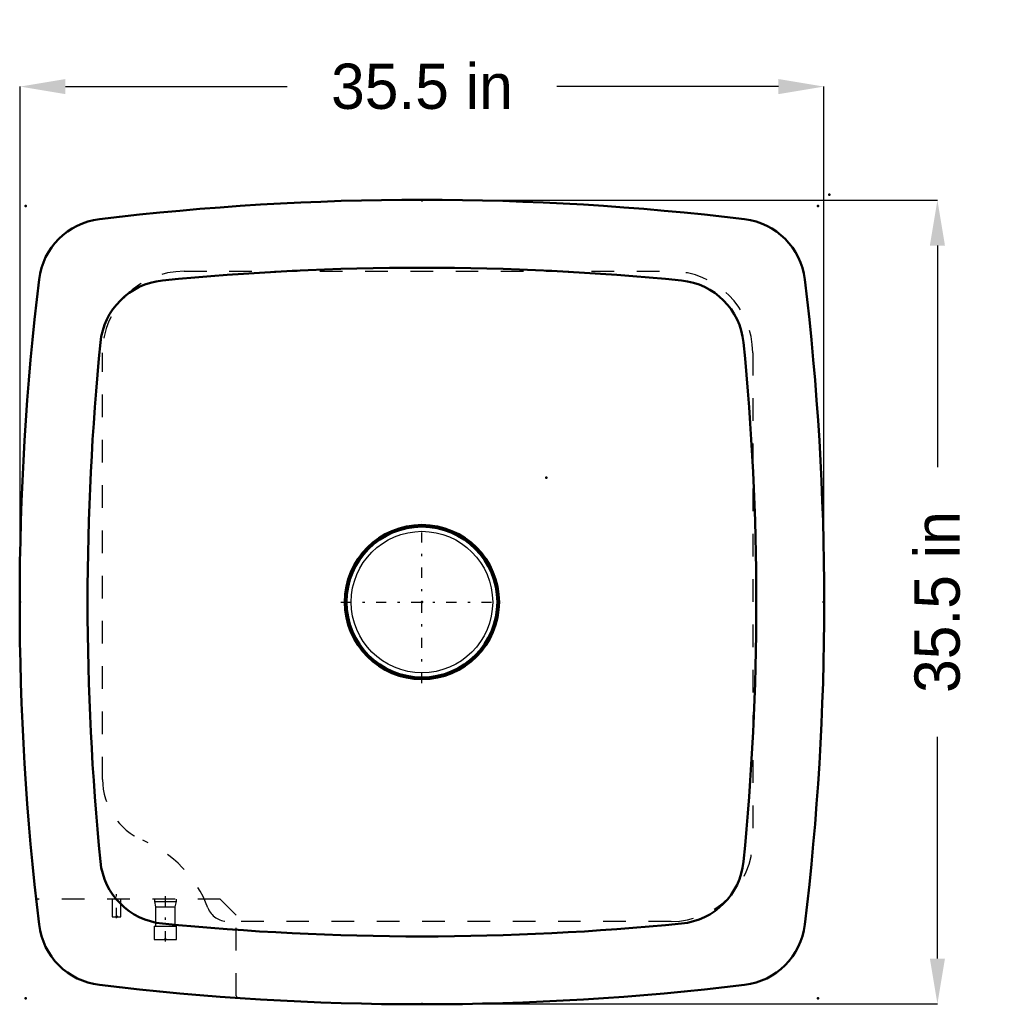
# Model space of a CAD drawing. Header units: inches. Extents: x -0.3 to 43.2, y -0.3 to 43.2.
import ezdxf

# ---------------------------------------------------------------- set-up
doc = ezdxf.new("R2010")
doc.units = ezdxf.units.IN
doc.header["$MEASUREMENT"] = 0
doc.linetypes.add('Center', pattern=[1.5, 0.45, -0.5, 0.05, -0.5])
doc.linetypes.add('Dashed', pattern=[2, 1, -1])
for name, color, linetype, lineweight in [('2d ConnectionPoints', 7, 'Continuous', 50), ('AM_0', 7, 'Continuous', 50), ('AM_4', 3, 'Continuous', 25), ('AM_5', 3, 'Continuous', 25), ('AM_7', 7, 'Center', 25), ('AM_9', 6, 'Dashed', 25)]:
    doc.layers.add(name, color=color, linetype=linetype, lineweight=lineweight)
doc.dimstyles.get("Standard").update_dxf_attribs({"dimtxt": 0.18, "dimasz": 0.18, "dimexe": 0.18, "dimexo": 0.0625, "dimgap": 0.09, "dimtad": 0, "dimtih": 1, "dimtoh": 1, "dimdec": 4, "dimzin": 0, "dimdsep": 46, "dimtxsty": 'Standard', "dimcen": 0.09, "dimadec": 0, "dimazin": 0, "dimtfac": 1, "dimtdec": 4, "dimtofl": 0, "dimtmove": 0, "dimatfit": 3, "dimfxl": 1, "dimtolj": 1, "dimtzin": 0, "dimarcsym": 0})

# ---------------------------------------------------------------- blocks, each defined once
blk = doc.blocks.new('*D1')
at = {"layer": 'AM_5', "color": 0, "lineweight": -2}
for p, q in [((-0.25, 17.5), (-0.25, 40.27)), ((1.75, 40.27), (11.547, 40.27)), ((33.25, 40.27), (23.453, 40.27)), ((35.25, 17.5), (35.25, 40.27))]:
    blk.add_line(p, q, dxfattribs=at)
at = {"layer": 'AM_5', "color": 0}
for points in [[(1.75, 40.603), (1.75, 39.937), (-0.25, 40.27)], [(33.25, 39.937), (33.25, 40.603), (35.25, 40.27)]]:
    blk.add_solid(points, dxfattribs=at)
at = {"layer": 'Defpoints', "color": 0}
for p in [(35.25, 40.27), (-0.25, 17.5), (35.25, 17.5)]:
    blk.add_point(p, dxfattribs=at)
at = {"layer": 'AM_5', "color": 0, "insert": (17.5, 40.27), "char_height": 2, "attachment_point": 5}
blk.add_mtext('\\A1;35.5 in', dxfattribs=at)
blk = doc.blocks.new('*D2')
at = {"layer": 'AM_5', "color": 0, "lineweight": -2}
for p, q in [((17.5, 35.25), (40.27, 35.25)), ((40.27, 33.25), (40.27, 23.453)), ((40.27, 1.75), (40.27, 11.547)), ((17.5, -0.25), (40.27, -0.25))]:
    blk.add_line(p, q, dxfattribs=at)
at = {"layer": 'AM_5', "color": 0}
for points in [[(40.603, 33.25), (39.937, 33.25), (40.27, 35.25)], [(39.937, 1.75), (40.603, 1.75), (40.27, -0.25)]]:
    blk.add_solid(points, dxfattribs=at)
at = {"layer": 'Defpoints', "color": 0}
for p in [(17.5, 35.25), (40.27, 35.25), (17.5, -0.25)]:
    blk.add_point(p, dxfattribs=at)
at = {"layer": 'AM_5', "color": 0, "insert": (40.27, 17.5), "char_height": 2, "attachment_point": 5, "rotation": 90}
blk.add_mtext('\\A1;35.5 in', dxfattribs=at)

msp = doc.modelspace()

# ---------------------------------------------------------------- linework, layer by layer
at = {"layer": '2d ConnectionPoints'}
for p in [(17.5, 35.25), (35.5, 35.5), (35.5, 35.5), (0, 35), (35, 35), (23, 23), (-0.25, 17.5), (17.5, 17.5), (17.5, 17.5), (35.25, 17.5), (4.007, 3.6), (6.167, 2.6), (0, 0), (35, 0), (17.5, -0.25)]:
    msp.add_point(p, dxfattribs=at)
at = {"layer": 'AM_0'}
for radius in [3.406, 3.332]:
    msp.add_circle((17.5, 17.5), radius, dxfattribs=at)
for centre, radius, start, end in [((17.5, -83.81), 119.08, 83.1265578, 96.8734414), ((3.61392, 31.38608), 3.05, 96.873406, 173.12656), ((31.38608, 31.38608), 3.05, 6.873442, 83.12656), ((17.5, -83.81), 116.08, 84.3301049, 95.6698951), ((118.81, 17.5), 119.08, 173.1265578, 186.8734414), ((6.33299, 28.66701), 3.05, 95.669895, 174.330105), ((28.66701, 28.66701), 3.05, 5.669895, 84.330105), ((-83.81, 17.5), 119.08, 353.1265578, 6.8734423), ((118.81, 17.5), 116.08, 174.3301049, 185.6698951), ((-83.81, 17.5), 116.08, 354.3301049, 5.6698951), ((6.33299, 6.33299), 3.05, 185.669895, 264.330105), ((28.66701, 6.33299), 3.05, 275.669895, 354.330105), ((3.61392, 3.61392), 3.05, 186.873406, 263.126556), ((17.5, 118.81), 116.08, 264.3301049, 275.6698951), ((31.38608, 3.61392), 3.05, 276.873478, 353.12656), ((17.5, 118.81), 119.08, 263.1265577, 276.8734432)]:
    msp.add_arc(centre, radius, start, end, dxfattribs=at)
at = {"layer": 'AM_4'}
msp.add_circle((17.5, 17.5), 3.125, dxfattribs=at)
at = {"layer": 'AM_7'}
for p, q in [((17.5, 13.9237), (17.5, 21.0763)), ((13.9237, 17.5), (21.0763, 17.5)), ((4.007, 3.54), (4.007, 4.86)), ((6.167, 2.508), (6.167, 4.532))]:
    msp.add_line(p, q, dxfattribs=at)
at = {"layer": 'AM_9'}
for p, q in [((6.99, 32.11), (28.51, 32.11)), ((3.39, 9.66387), (3.39, 28.51)), ((32.11, 28.51), (32.11, 6.99)), ((8.59289, 4.38), (0.54454, 4.38)), ((3.82, 4.38), (3.82, 3.6)), ((4.194, 3.6), (4.194, 4.38)), ((5.68, 4.38), (5.68, 4.273)), ((6.654, 4.273), (6.654, 4.38)), ((9.3, 3.67289), (8.59289, 4.38)), ((5.68, 4.273), (5.73, 4.037)), ((5.68, 4.273), (6.654, 4.273)), ((5.73, 4.037), (5.73, 3.181)), ((5.73, 4.037), (6.604, 4.037)), ((6.604, 4.037), (6.654, 4.273)), ((6.604, 3.181), (6.604, 4.037)), ((3.82, 3.6), (4.194, 3.6)), ((9.3, 0.10604), (9.3, 3.67289)), ((5.671, 3.181), (6.663, 3.181)), ((5.671, 3.181), (5.671, 2.6)), ((6.663, 2.6), (6.663, 3.181)), ((28.51, 3.39), (8.92345, 3.39)), ((5.671, 2.6), (6.663, 2.6))]:
    msp.add_line(p, q, dxfattribs=at)
for centre, radius, start, end in [((6.99, 28.51), 3.6, 90, 180), ((28.51, 28.51), 3.6, 360, 90), ((6.311, 9.66387), 2.921, 180, 247.07201), ((3.12, 2.12), 5.27, 20.847241, 67.07201), ((28.51, 6.99), 3.6, 270, 360), ((0.54454, 4.48), 0.1, 186.282468, 270), ((8.92345, 4.33), 0.94, 200.847241, 270), ((9.4, 0.10604), 0.1, 180, 266.09636)]:
    msp.add_arc(centre, radius, start, end, dxfattribs=at)

# ---------------------------------------------------------------- dimensions: what is measured, and where the dimension line sits
at = {"layer": 'AM_5'}
dim = msp.add_linear_dim(base=(35.25, 40.27), p1=(-0.25, 17.5), p2=(35.25, 17.5), text='35.5 in', dimstyle='Standard', override={"dimtxt": 2, "dimasz": 2, "dimexe": 0, "dimexo": 0, "dimgap": 0.6}, dxfattribs=at)
dim.commit()
dim.dimension.update_dxf_attribs({"geometry": '*D1', "text_midpoint": (17.5, 40.27), "dimtype": 160})
dim = msp.add_linear_dim(base=(40.27, 35.25), p1=(17.5, -0.25), p2=(17.5, 35.25), angle=90, text='35.5 in', dimstyle='Standard', override={"dimtxt": 2, "dimasz": 2, "dimexe": 0, "dimexo": 0, "dimgap": 0.6}, dxfattribs=at)
dim.commit()
dim.dimension.update_dxf_attribs({"geometry": '*D2', "text_midpoint": (40.27, 17.5), "dimtype": 160, "text_rotation": 90})

doc.saveas('drawing.dxf')
